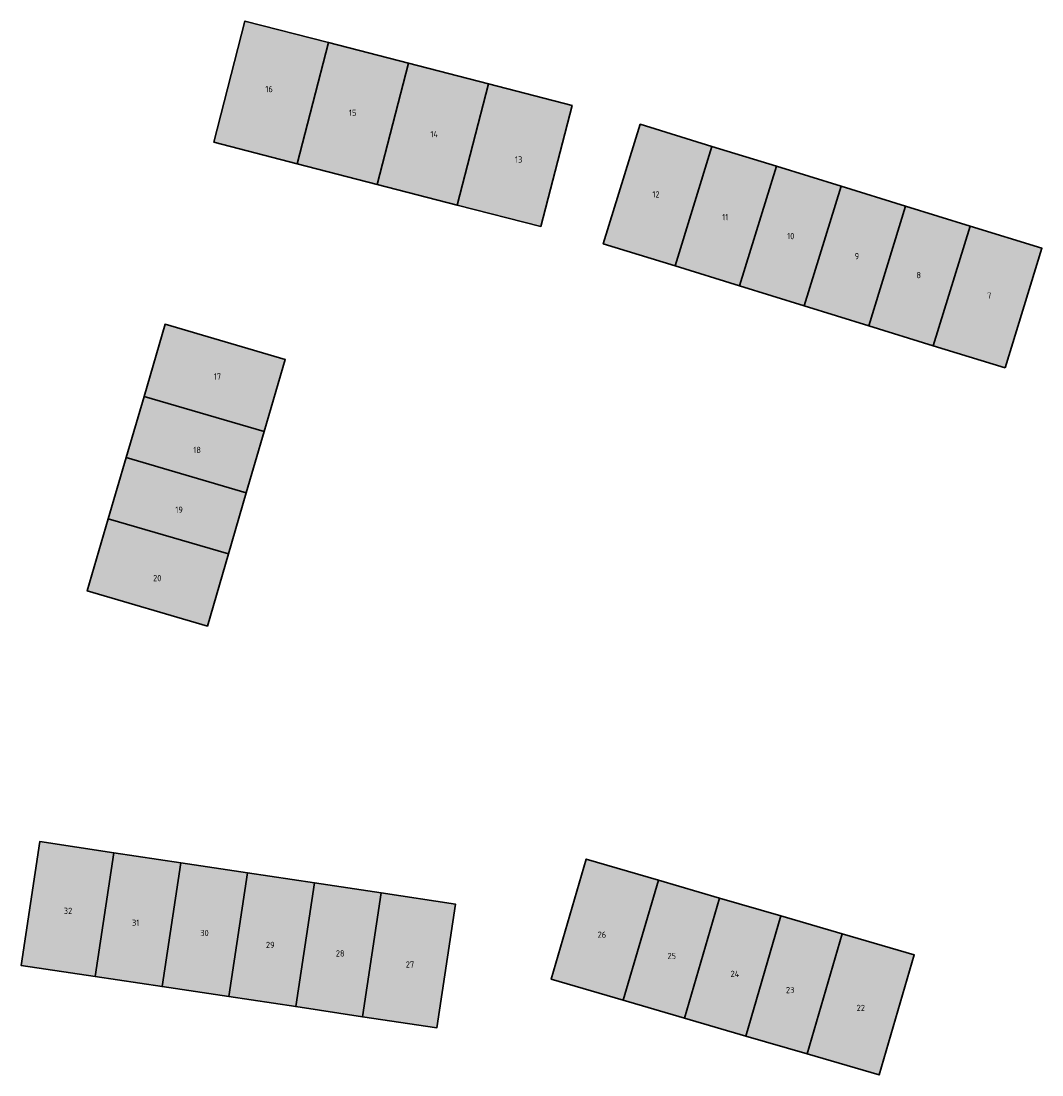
# Model space of a CAD drawing. Header units: metres. Extents: x 167440 to 167858, y 462545 to 462910.
# Tile 8 of 14: x 167570 to 167652, y 462803 to 462888. Entities that reach past the tile are written whole.
import ezdxf

# ---------------------------------------------------------------- set-up
doc = ezdxf.new("R2010")
doc.units = ezdxf.units.M
doc.header["$LTSCALE"] = 0.2
for name, color, linetype, lineweight in [('B-RO-OG-BEBOUWING_HUISNUMMER-T18', 10, 'Continuous', 18), ('B-RO-OG-BEBOUWING_WONINGBOUW-A', 254, 'Continuous', 18), ('B-RO-OG-BEBOUWING_WONINGBOUW-G', 5, 'Continuous', 18)]:
    doc.layers.add(name, color=color, linetype=linetype, lineweight=lineweight)
doc.styles.add('NLCS-ISO-M200-T25', font='NLCS-ISO.ttf', dxfattribs={"height": 0.5})

msp = doc.modelspace()

# ---------------------------------------------------------------- hatches: boundary and pattern name
at = {"layer": 'B-RO-OG-BEBOUWING_WONINGBOUW-A'}
h = msp.add_hatch(color=256, dxfattribs=at)
h.dxf.hatch_style = 1
h.paths.add_polyline_path([(167585.316, 462877.897), (167587.813, 462887.581), (167594.494, 462885.858), (167591.998, 462876.175)])
h = msp.add_hatch(color=256, dxfattribs=at)
h.dxf.hatch_style = 1
h.paths.add_polyline_path([(167598.389, 462874.527), (167600.885, 462884.21), (167594.494, 462885.858), (167591.998, 462876.175)])
h = msp.add_hatch(color=256, dxfattribs=at)
h.dxf.hatch_style = 1
h.paths.add_polyline_path([(167598.389, 462874.527), (167600.885, 462884.21), (167607.277, 462882.563), (167604.78, 462872.879)])
h = msp.add_hatch(color=256, dxfattribs=at)
h.dxf.hatch_style = 1
h.paths.add_polyline_path([(167611.462, 462871.157), (167613.958, 462880.84), (167607.277, 462882.563), (167604.78, 462872.879)])
h = msp.add_hatch(color=256, dxfattribs=at)
h.dxf.hatch_style = 1
h.paths.add_polyline_path([(167622.189, 462868.013), (167616.456, 462869.782), (167619.405, 462879.337), (167625.138, 462877.568)])
h = msp.add_hatch(color=256, dxfattribs=at)
h.dxf.hatch_style = 1
h.paths.add_polyline_path([(167622.189, 462868.013), (167627.349, 462866.42), (167630.298, 462875.975), (167625.138, 462877.568)])
h = msp.add_hatch(color=256, dxfattribs=at)
h.dxf.hatch_style = 1
h.paths.add_polyline_path([(167627.349, 462866.42), (167632.509, 462864.828), (167635.458, 462874.383), (167630.298, 462875.975)])
h = msp.add_hatch(color=256, dxfattribs=at)
h.dxf.hatch_style = 1
h.paths.add_polyline_path([(167637.668, 462863.235), (167632.508, 462864.828), (167635.458, 462874.383), (167640.617, 462872.79)])
h = msp.add_hatch(color=256, dxfattribs=at)
h.dxf.hatch_style = 1
h.paths.add_polyline_path([(167642.828, 462861.642), (167637.668, 462863.235), (167640.617, 462872.79), (167645.777, 462871.197)])
h = msp.add_hatch(color=256, dxfattribs=at)
h.dxf.hatch_style = 1
h.paths.add_polyline_path([(167648.561, 462859.873), (167642.828, 462861.642), (167645.777, 462871.198), (167651.51, 462869.428)])
h = msp.add_hatch(color=256, dxfattribs=at)
h.dxf.hatch_style = 1
h.paths.add_polyline_path([(167589.352, 462854.79), (167591.032, 462860.55), (167581.432, 462863.351), (167579.752, 462857.591)])
h = msp.add_hatch(color=256, dxfattribs=at)
h.dxf.hatch_style = 1
h.paths.add_polyline_path([(167578.324, 462852.695), (167579.752, 462857.591), (167589.352, 462854.79), (167587.924, 462849.894)])
h = msp.add_hatch(color=256, dxfattribs=at)
h.dxf.hatch_style = 1
h.paths.add_polyline_path([(167578.324, 462852.695), (167576.895, 462847.799), (167586.495, 462844.998), (167587.924, 462849.894)])
h = msp.add_hatch(color=256, dxfattribs=at)
h.dxf.hatch_style = 1
h.paths.add_polyline_path([(167586.495, 462844.998), (167584.815, 462839.238), (167575.215, 462842.039), (167576.895, 462847.799)])
h = msp.add_hatch(color=256, dxfattribs=at)
h.dxf.hatch_style = 1
h.paths.add_polyline_path([(167577.342, 462821.121), (167571.408, 462822.013), (167569.921, 462812.124), (167575.855, 462811.232)])
h = msp.add_hatch(color=256, dxfattribs=at)
h.dxf.hatch_style = 1
h.paths.add_polyline_path([(167577.342, 462821.121), (167582.682, 462820.318), (167581.194, 462810.429), (167575.855, 462811.232)])
h = msp.add_hatch(color=256, dxfattribs=at)
h.dxf.hatch_style = 1
h.paths.add_polyline_path([(167582.682, 462820.318), (167588.022, 462819.515), (167586.534, 462809.626), (167581.194, 462810.429)])
h = msp.add_hatch(color=256, dxfattribs=at)
h.dxf.hatch_style = 1
h.paths.add_polyline_path([(167620.855, 462818.933), (167615.095, 462820.613), (167612.295, 462811.013), (167618.055, 462809.333)])
h = msp.add_hatch(color=256, dxfattribs=at)
h.dxf.hatch_style = 1
h.paths.add_polyline_path([(167588.022, 462819.515), (167593.361, 462818.712), (167591.874, 462808.823), (167586.534, 462809.626)])
h = msp.add_hatch(color=256, dxfattribs=at)
h.dxf.hatch_style = 1
h.paths.add_polyline_path([(167593.361, 462818.712), (167598.701, 462817.909), (167597.214, 462808.02), (167591.874, 462808.823)])
h = msp.add_hatch(color=256, dxfattribs=at)
h.dxf.hatch_style = 1
h.paths.add_polyline_path([(167622.951, 462807.905), (167618.055, 462809.333), (167620.855, 462818.933), (167625.751, 462817.505)])
h = msp.add_hatch(color=256, dxfattribs=at)
h.dxf.hatch_style = 1
h.paths.add_polyline_path([(167598.701, 462817.909), (167604.635, 462817.016), (167603.148, 462807.128), (167597.214, 462808.02)])
h = msp.add_hatch(color=256, dxfattribs=at)
h.dxf.hatch_style = 1
h.paths.add_polyline_path([(167627.847, 462806.477), (167622.951, 462807.905), (167625.751, 462817.505), (167630.647, 462816.077)])
h = msp.add_hatch(color=256, dxfattribs=at)
h.dxf.hatch_style = 1
h.paths.add_polyline_path([(167632.743, 462805.048), (167627.847, 462806.477), (167630.647, 462816.077), (167635.543, 462814.648)])
h = msp.add_hatch(color=256, dxfattribs=at)
h.dxf.hatch_style = 1
h.paths.add_polyline_path([(167635.543, 462814.648), (167641.303, 462812.968), (167638.502, 462803.368), (167632.743, 462805.048)])

# ---------------------------------------------------------------- linework, layer by layer
at = {"layer": 'B-RO-OG-BEBOUWING_WONINGBOUW-G', "lineweight": 30}
for points in [[(167585.316, 462877.897), (167587.813, 462887.581), (167594.494, 462885.858), (167591.998, 462876.175)], [(167598.389, 462874.527), (167600.885, 462884.21), (167594.494, 462885.858), (167591.998, 462876.175)], [(167598.389, 462874.527), (167600.885, 462884.21), (167607.277, 462882.563), (167604.78, 462872.879)], [(167611.462, 462871.157), (167613.958, 462880.84), (167607.277, 462882.563), (167604.78, 462872.879)], [(167622.189, 462868.013), (167616.456, 462869.782), (167619.405, 462879.337), (167625.138, 462877.568)], [(167622.189, 462868.013), (167627.349, 462866.42), (167630.298, 462875.975), (167625.138, 462877.568)], [(167627.349, 462866.42), (167632.509, 462864.828), (167635.458, 462874.383), (167630.298, 462875.975)], [(167637.668, 462863.235), (167632.508, 462864.828), (167635.458, 462874.383), (167640.617, 462872.79)], [(167642.828, 462861.642), (167637.668, 462863.235), (167640.617, 462872.79), (167645.777, 462871.197)], [(167648.561, 462859.873), (167642.828, 462861.642), (167645.777, 462871.198), (167651.51, 462869.428)], [(167589.352, 462854.79), (167591.032, 462860.55), (167581.432, 462863.351), (167579.752, 462857.591)], [(167578.324, 462852.695), (167579.752, 462857.591), (167589.352, 462854.79), (167587.924, 462849.894)], [(167578.324, 462852.695), (167576.895, 462847.799), (167586.495, 462844.998), (167587.924, 462849.894)], [(167586.495, 462844.998), (167584.815, 462839.238), (167575.215, 462842.039), (167576.895, 462847.799)], [(167577.342, 462821.121), (167571.408, 462822.013), (167569.921, 462812.124), (167575.855, 462811.232)], [(167577.342, 462821.121), (167582.682, 462820.318), (167581.194, 462810.429), (167575.855, 462811.232)], [(167582.682, 462820.318), (167588.022, 462819.515), (167586.534, 462809.626), (167581.194, 462810.429)], [(167620.855, 462818.933), (167615.095, 462820.613), (167612.295, 462811.013), (167618.055, 462809.333)], [(167588.022, 462819.515), (167593.361, 462818.712), (167591.874, 462808.823), (167586.534, 462809.626)], [(167593.361, 462818.712), (167598.701, 462817.909), (167597.214, 462808.02), (167591.874, 462808.823)], [(167622.951, 462807.905), (167618.055, 462809.333), (167620.855, 462818.933), (167625.751, 462817.505)], [(167598.701, 462817.909), (167604.635, 462817.016), (167603.148, 462807.128), (167597.214, 462808.02)], [(167627.847, 462806.477), (167622.951, 462807.905), (167625.751, 462817.505), (167630.647, 462816.077)], [(167632.743, 462805.048), (167627.847, 462806.477), (167630.647, 462816.077), (167635.543, 462814.648)], [(167635.543, 462814.648), (167641.303, 462812.968), (167638.502, 462803.368), (167632.743, 462805.048)]]:
    msp.add_lwpolyline(points, close=True, dxfattribs=at)

# ---------------------------------------------------------------- texts
at = {"layer": 'B-RO-OG-BEBOUWING_HUISNUMMER-T18', "char_height": 0.5, "attachment_point": 1, "style": 'NLCS-ISO-M200-T25'}
for s, insert in [('16', (167589.444, 462882.395)), ('15', (167596.122, 462880.507)), ('14', (167602.632, 462878.786)), ('13', (167609.395, 462876.771)), ('12', (167620.377, 462873.982)), ('11', (167625.959, 462872.165)), ('10', (167631.146, 462870.648)), ('9', (167636.543, 462869.047)), ('8', (167641.477, 462867.53)), ('7', (167647.127, 462865.887)), ('17', (167585.322, 462859.431)), ('18', (167583.683, 462853.561)), ('19', (167582.248, 462848.782)), ('20', (167580.472, 462843.321)), ('32', (167573.335, 462816.731)), ('31', (167578.787, 462815.777)), ('30', (167584.24, 462814.96)), ('26', (167615.999, 462814.824)), ('29', (167589.488, 462814.007)), ('28', (167595.076, 462813.326)), ('27', (167600.665, 462812.44)), ('25', (167621.583, 462813.123)), ('24', (167626.623, 462811.694)), ('23', (167631.049, 462810.401)), ('22', (167636.702, 462808.972))]:
    msp.add_mtext_dynamic_manual_height_columns(s, width=3.77876, gutter_width=2.5, heights=[0], dxfattribs=dict(at, insert=insert))

doc.saveas('drawing.dxf')
